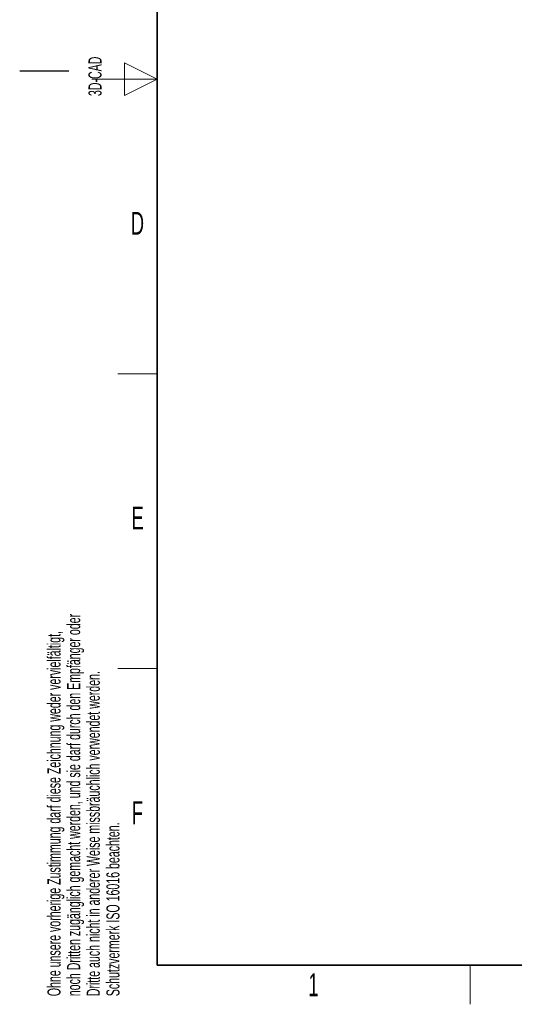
# Model space of a CAD drawing. Header units: millimetres. Extents: x 5 to 418, y 2 to 292.
# Tile 1 of 36: x 5 to 80, y 6 to 156. Entities that reach past the tile are written whole.
import ezdxf

# ---------------------------------------------------------------- set-up
doc = ezdxf.new("R2010")
doc.units = ezdxf.units.MM
doc.layers.add('SLD-0', color=7, linetype='Continuous')
doc.styles.add('SLDTEXTSTYLE0', font='TXT', dxfattribs={"width": 0.605})

msp = doc.modelspace()

# ---------------------------------------------------------------- linework, layer by layer
at = {"layer": 'SLD-0', "lineweight": 35}
for p, q in [((26, 282.5), (26, 12)), ((26, 12), (408, 12))]:
    msp.add_line(p, q, dxfattribs=at)
at = {"layer": 'SLD-0', "lineweight": 18}
for p, q in [((26, 147.25), (21, 149.75)), ((21, 149.75), (21, 144.75)), ((16, 147.25), (26, 147.25)), ((21, 144.75), (26, 147.25)), ((20, 102.25), (26, 102.25)), ((20, 57.25), (26, 57.25)), ((73.75, 6), (73.75, 12))]:
    msp.add_line(p, q, dxfattribs=at)
at = {"layer": 'SLD-0'}
msp.add_line((12.5, 148.5), (5, 148.5), dxfattribs=at)

# ---------------------------------------------------------------- texts
at = {"layer": 'SLD-0', "char_height": 2, "attachment_point": 1, "rotation": 90, "style": 'SLDTEXTSTYLE0'}
for s, insert in [('3D-CAD', (15.4939, 144.6806)), ('noch Dritten zugänglich gemacht werden, und sie darf durch den Empfänger oder', (12.2299, 7.2381)), ('Ohne unsere vorherige Zustimmung darf diese Zeichnung weder vervielfältigt,', (9.2299, 7.2381)), ('Dritte auch nicht in anderer Weise missbräuchlich verwendet werden.', (15.2299, 7.2381)), ('Schutzvermerk ISO 16016 beachten.', (18.2299, 7.2381))]:
    msp.add_mtext(s, dxfattribs=dict(at, insert=insert))
at = {"layer": 'SLD-0', "char_height": 3.5, "attachment_point": 2, "style": 'SLDTEXTSTYLE0'}
for s, insert in [('D', (22.9597, 127.0011)), ('E', (22.9816, 82.0011)), ('F', (22.9536, 37.0011)), ('1', (49.8527, 10.743))]:
    msp.add_mtext(s, dxfattribs=dict(at, insert=insert))

doc.saveas('drawing.dxf')
